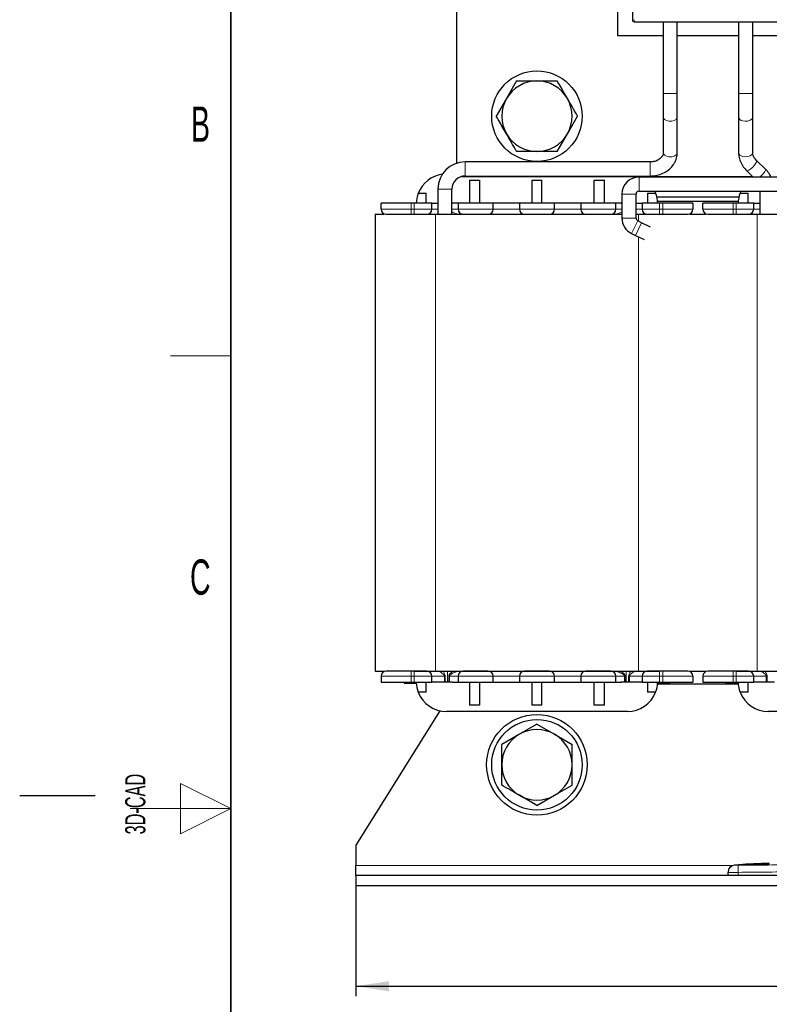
# Model space of a CAD drawing. Header units: millimetres. Extents: x 5 to 418, y 2 to 292.
# Tile 7 of 29: x 5 to 80, y 128 to 226. Entities that reach past the tile are written whole.
import ezdxf

# ---------------------------------------------------------------- set-up
doc = ezdxf.new("R2010")
doc.units = ezdxf.units.MM
doc.layers.add('SLD-0', color=7, linetype='Continuous')
doc.styles.add('SLDTEXTSTYLE0', font='TXT', dxfattribs={"width": 0.605})
doc.dimstyles.new('SLDDIMSTYLE0', dxfattribs={"dimtxt": 3.5, "dimasz": 3.302, "dimexe": 0, "dimexo": 0.0625, "dimgap": 0.875, "dimtad": 1, "dimrnd": 1e-09, "dimzin": 12, "dimdsep": 46, "dimtxsty": 'SLDTEXTSTYLE0', "dimsah": 1, "dimcen": 0.09, "dimadec": 0, "dimazin": 3, "dimtfac": 1, "dimtofl": 0, "dimtmove": 0, "dimatfit": 3, "dimfxl": 1, "dimfrac": 2, "dimtolj": 1, "dimtzin": 12, "dimarcsym": 0})

# ---------------------------------------------------------------- blocks, each defined once
blk = doc.blocks.new('_D')
at = {"layer": 'SLD-0'}
for p, q in [((38.433, 139.598), (38.433, 128.598)), ((138.433, 139.598), (138.433, 128.598)), ((38.433, 129.598), (138.433, 129.598))]:
    blk.add_line(p, q, dxfattribs=at)
for points in [[(38.433, 129.598), (41.735, 129.09), (41.735, 130.106)], [(138.433, 129.598), (135.131, 130.106), (135.131, 129.09)]]:
    blk.add_solid(points, dxfattribs=at)
at = {"layer": 'SLD-0', "insert": (84.423, 134.11), "char_height": 3.5, "attachment_point": 1, "style": 'SLDTEXTSTYLE0'}
blk.add_mtext('100', dxfattribs=at)

msp = doc.modelspace()

# ---------------------------------------------------------------- linework, layer by layer
at = {"color": 7, "linetype": 'Continuous', "lineweight": 25}
for p, q in [((48.433, 249.048), (48.433, 211.361)), ((65.933, 248.12), (65.933, 225.635)), ((64.433, 232.048), (64.433, 224.048)), ((66.083, 225.435), (88.283, 225.435)), ((68.983, 225.435), (68.983, 218.298)), ((70.383, 218.298), (70.383, 225.435)), ((76.483, 225.435), (76.483, 218.298)), ((77.883, 218.298), (77.883, 225.435)), ((64.433, 224.048), (68.983, 224.048)), ((70.383, 224.048), (76.483, 224.048)), ((77.883, 224.048), (83.983, 224.048)), ((54.412, 219.548), (53.402, 217.798)), ((54.412, 219.548), (56.433, 219.548)), ((56.433, 219.548), (58.454, 219.548)), ((68.983, 218.298), (68.983, 215.949)), ((70.383, 215.949), (70.383, 218.298)), ((76.483, 218.298), (76.483, 215.949)), ((77.883, 215.949), (77.883, 218.298)), ((53.402, 217.798), (52.392, 216.048)), ((59.464, 214.298), (60.475, 216.048)), ((68.983, 215.949), (68.983, 212.417)), ((70.383, 212.417), (70.383, 215.949)), ((76.483, 215.949), (76.483, 212.418)), ((77.883, 212.418), (77.883, 215.949)), ((58.454, 212.548), (59.464, 214.298)), ((58.454, 212.548), (56.433, 212.548)), ((68.983, 212.428), (68.983, 212.417)), ((67.683, 211.498), (49.283, 211.498)), ((79.156, 210.774), (78.283, 211.619)), ((77.31, 210.613), (77.945, 209.998)), ((48.926, 210.048), (77.893, 210.048)), ((49.283, 210.098), (67.683, 210.098)), ((49.733, 209.683), (49.733, 207.398)), ((49.733, 209.683), (50.733, 209.683)), ((50.733, 209.683), (50.733, 207.398)), ((55.933, 209.683), (56.933, 209.683)), ((55.933, 209.683), (55.933, 207.398)), ((56.933, 207.398), (56.933, 209.683)), ((62.133, 207.398), (62.133, 209.683)), ((62.133, 209.683), (63.133, 209.683)), ((63.133, 207.398), (63.133, 209.683)), ((90.183, 209.998), (66.583, 209.998)), ((44.637, 208.391), (45.433, 208.391)), ((45.433, 207.398), (45.433, 208.391)), ((46.583, 208.798), (46.583, 206.298)), ((47.983, 206.298), (47.983, 208.798)), ((66.583, 208.598), (90.183, 208.598)), ((67.433, 208.391), (68.229, 208.391)), ((67.433, 208.391), (67.433, 207.398)), ((68.139, 208.598), (68.229, 208.391)), ((76.637, 208.391), (76.728, 208.598)), ((76.637, 208.391), (77.433, 208.391)), ((77.433, 207.398), (77.433, 208.391)), ((78.583, 208.598), (78.583, 206.298)), ((64.883, 208.298), (64.883, 205.924)), ((66.283, 205.924), (66.283, 208.298)), ((68.34, 208.048), (76.527, 208.048)), ((68.42, 207.598), (76.447, 207.598)), ((40.933, 206.798), (40.933, 207.398)), ((43.933, 207.398), (40.933, 207.398)), ((44.233, 207.398), (43.933, 207.398)), ((45.983, 207.398), (44.233, 207.398)), ((45.983, 206.798), (45.983, 207.398)), ((45.983, 207.398), (46.517, 207.398)), ((46.517, 207.398), (46.583, 207.398)), ((47.983, 207.398), (48.05, 207.398)), ((48.583, 207.398), (48.05, 207.398)), ((48.583, 207.398), (48.583, 206.798)), ((52.083, 207.398), (48.583, 207.398)), ((52.083, 206.798), (52.083, 207.398)), ((54.683, 207.398), (52.083, 207.398)), ((54.683, 207.398), (54.683, 206.798)), ((58.183, 207.398), (54.683, 207.398)), ((58.183, 206.798), (58.183, 207.398)), ((60.783, 207.398), (58.183, 207.398)), ((60.783, 207.398), (60.783, 206.798)), ((64.283, 207.398), (60.783, 207.398)), ((64.283, 206.798), (64.283, 207.398)), ((64.817, 207.398), (64.283, 207.398)), ((64.817, 207.398), (64.883, 207.398)), ((66.283, 207.398), (66.35, 207.398)), ((66.35, 207.398), (66.883, 207.398)), ((66.883, 207.398), (66.883, 206.798)), ((68.633, 207.398), (66.883, 207.398)), ((68.933, 207.398), (68.633, 207.398)), ((71.933, 207.398), (68.933, 207.398)), ((71.933, 207.398), (71.933, 206.798)), ((72.933, 206.798), (72.933, 207.398)), ((75.933, 207.398), (72.933, 207.398)), ((76.233, 207.398), (75.933, 207.398)), ((77.983, 207.398), (76.233, 207.398)), ((77.983, 206.798), (77.983, 207.398)), ((77.983, 207.398), (78.517, 207.398)), ((78.517, 207.398), (78.583, 207.398)), ((40.333, 206.298), (40.333, 160.898)), ((40.333, 206.298), (41.203, 206.298)), ((43.933, 206.298), (44.233, 206.298)), ((44.233, 206.298), (46.333, 206.298)), ((46.333, 206.298), (64.883, 206.298)), ((66.283, 206.298), (66.533, 206.298)), ((66.84, 205.465), (66.452, 205.654)), ((66.533, 206.298), (68.633, 206.298)), ((67.725, 205.035), (66.84, 205.465)), ((68.633, 206.298), (68.933, 206.298)), ((71.61, 206.298), (72.433, 206.298)), ((72.433, 206.298), (73.203, 206.298)), ((75.933, 206.298), (76.233, 206.298)), ((76.233, 206.298), (78.333, 206.298)), ((78.333, 206.298), (96.883, 206.298)), ((65.84, 204.395), (66.228, 204.206)), ((66.228, 204.206), (67.093, 203.786)), ((40.333, 160.898), (41.203, 160.898)), ((44.233, 160.898), (43.933, 160.898)), ((44.233, 160.898), (46.333, 160.898)), ((46.333, 160.898), (66.533, 160.898)), ((66.533, 160.898), (68.633, 160.898)), ((68.933, 160.898), (68.633, 160.898)), ((71.61, 160.898), (72.433, 160.898)), ((72.433, 160.898), (73.203, 160.898)), ((76.233, 160.898), (75.933, 160.898)), ((76.233, 160.898), (78.333, 160.898)), ((78.333, 160.898), (98.533, 160.898)), ((40.933, 160.398), (40.933, 159.798)), ((40.933, 159.798), (43.933, 159.798)), ((43.233, 159.698), (43.233, 159.798)), ((43.233, 159.698), (43.271, 159.698)), ((43.271, 159.698), (43.271, 159.798)), ((43.271, 159.698), (43.383, 159.698)), ((43.383, 159.698), (43.383, 159.798)), ((43.383, 159.698), (43.608, 159.698)), ((43.608, 159.698), (43.608, 159.798)), ((43.608, 159.698), (43.871, 159.698)), ((43.871, 159.698), (43.871, 159.798)), ((43.871, 159.698), (44.133, 159.698)), ((43.933, 159.798), (44.233, 159.798)), ((44.133, 159.698), (44.133, 159.798)), ((44.133, 159.698), (44.396, 159.698)), ((44.233, 159.798), (45.983, 159.798)), ((44.396, 159.798), (44.396, 159.698)), ((44.396, 159.698), (44.438, 159.698)), ((45.433, 158.806), (45.433, 159.798)), ((45.983, 159.798), (45.983, 160.398)), ((46.517, 159.798), (45.983, 159.798)), ((48.05, 159.798), (46.517, 159.798)), ((48.05, 159.798), (48.583, 159.798)), ((48.583, 160.398), (48.583, 159.798)), ((48.583, 159.798), (52.083, 159.798)), ((49.733, 159.798), (49.733, 157.514)), ((50.733, 159.798), (50.733, 157.514)), ((52.083, 159.798), (52.083, 160.398)), ((52.083, 159.798), (54.683, 159.798)), ((54.683, 160.398), (54.683, 159.798)), ((54.683, 159.798), (58.183, 159.798)), ((55.933, 159.798), (55.933, 157.514)), ((56.933, 157.514), (56.933, 159.798)), ((58.183, 159.798), (58.183, 160.398)), ((58.183, 159.798), (60.783, 159.798)), ((60.783, 160.398), (60.783, 159.798)), ((60.783, 159.798), (64.283, 159.798)), ((62.133, 157.514), (62.133, 159.798)), ((63.133, 157.514), (63.133, 159.798)), ((64.283, 159.798), (64.283, 160.398)), ((64.283, 159.798), (64.817, 159.798)), ((66.35, 159.798), (64.817, 159.798)), ((66.883, 159.798), (66.35, 159.798)), ((66.883, 160.398), (66.883, 159.798)), ((66.883, 159.798), (68.633, 159.798)), ((67.433, 159.798), (67.433, 158.806)), ((76.447, 159.598), (68.42, 159.598)), ((68.428, 159.698), (69.633, 159.698)), ((68.633, 159.798), (68.933, 159.798)), ((68.933, 159.798), (71.933, 159.798)), ((69.633, 159.698), (69.633, 159.798)), ((71.933, 160.398), (71.933, 159.798)), ((72.933, 160.398), (72.933, 159.798)), ((72.933, 159.798), (75.933, 159.798)), ((75.233, 159.698), (75.233, 159.798)), ((75.233, 159.698), (75.271, 159.698)), ((75.271, 159.698), (75.271, 159.798)), ((75.271, 159.698), (75.383, 159.698)), ((75.383, 159.698), (75.383, 159.798)), ((75.383, 159.698), (75.608, 159.698)), ((75.608, 159.698), (75.608, 159.798)), ((75.608, 159.698), (75.871, 159.698)), ((75.871, 159.698), (75.871, 159.798)), ((75.871, 159.698), (76.133, 159.698)), ((75.933, 159.798), (76.233, 159.798)), ((76.133, 159.698), (76.133, 159.798)), ((76.133, 159.698), (76.396, 159.698)), ((76.233, 159.798), (77.983, 159.798)), ((76.396, 159.798), (76.396, 159.698)), ((76.396, 159.698), (76.438, 159.698)), ((77.433, 158.806), (77.433, 159.798)), ((77.983, 159.798), (77.983, 160.398)), ((78.517, 159.798), (77.983, 159.798)), ((80.05, 159.798), (78.517, 159.798)), ((45.433, 158.806), (44.637, 158.806)), ((68.229, 158.806), (67.433, 158.806)), ((77.433, 158.806), (76.637, 158.806)), ((46.789, 156.968), (38.433, 143.598)), ((65.435, 156.898), (47.432, 156.898)), ((50.733, 157.514), (49.733, 157.514)), ((56.933, 157.514), (55.933, 157.514)), ((63.133, 157.514), (62.133, 157.514)), ((97.435, 156.898), (79.432, 156.898)), ((56.433, 155.64), (54.683, 154.629)), ((56.433, 155.64), (58.183, 154.629)), ((54.683, 154.629), (52.933, 153.619)), ((58.183, 154.629), (59.933, 153.619)), ((58.183, 148.567), (59.933, 149.578)), ((56.433, 147.557), (54.683, 148.567)), ((56.433, 147.557), (58.183, 148.567)), ((38.433, 143.598), (38.433, 141.598)), ((38.433, 140.598), (38.433, 141.598)), ((75.433, 140.598), (75.433, 140.91)), ((77.322, 141.714), (76.089, 141.64)), ((79.522, 141.834), (77.187, 141.729)), ((77.323, 141.687), (79.521, 141.759)), ((79.521, 141.739), (77.323, 141.667)), ((77.323, 141.687), (77.323, 141.667)), ((79.521, 141.841), (79.521, 141.856)), ((79.521, 141.759), (79.521, 141.739)), ((38.433, 140.598), (38.433, 139.598)), ((138.433, 140.598), (38.433, 140.598)), ((38.433, 139.598), (138.433, 139.598))]:
    msp.add_line(p, q, dxfattribs=at)
at = {"color": 7, "linetype": 'Continuous', "lineweight": 18}
for p, q in [((66.083, 225.635), (66.083, 225.435)), ((68.983, 218.298), (70.383, 218.298)), ((76.483, 218.298), (76.869, 218.298)), ((76.869, 218.298), (77.883, 218.298)), ((49.283, 211.498), (49.283, 211.262)), ((67.683, 211.498), (67.683, 211.262)), ((49.283, 211.262), (49.283, 210.098)), ((67.683, 211.262), (67.683, 210.098)), ((66.583, 209.998), (66.583, 208.598)), ((46.583, 208.798), (46.819, 208.798)), ((46.819, 208.798), (47.983, 208.798)), ((64.883, 208.298), (66.283, 208.298)), ((40.933, 206.798), (43.933, 206.798)), ((43.933, 206.798), (43.933, 207.398)), ((43.933, 206.298), (43.933, 206.798)), ((43.933, 206.798), (44.233, 206.798)), ((44.233, 206.798), (44.233, 207.398)), ((44.233, 206.298), (44.233, 206.798)), ((44.233, 206.798), (45.983, 206.798)), ((46.583, 206.798), (45.983, 206.798)), ((48.583, 206.798), (47.983, 206.798)), ((48.583, 206.798), (52.083, 206.798)), ((54.683, 206.798), (52.083, 206.798)), ((54.683, 206.798), (58.183, 206.798)), ((60.783, 206.798), (58.183, 206.798)), ((60.783, 206.798), (64.283, 206.798)), ((64.883, 206.798), (64.283, 206.798)), ((66.883, 206.798), (66.283, 206.798)), ((66.883, 206.798), (68.633, 206.798)), ((68.633, 206.798), (68.633, 207.398)), ((68.633, 206.298), (68.633, 206.798)), ((68.633, 206.798), (68.933, 206.798)), ((68.933, 206.798), (68.933, 207.398)), ((68.933, 206.298), (68.933, 206.798)), ((68.933, 206.798), (71.933, 206.798)), ((72.933, 206.798), (75.933, 206.798)), ((75.933, 206.798), (75.933, 207.398)), ((75.933, 206.298), (75.933, 206.798)), ((75.933, 206.798), (76.233, 206.798)), ((76.233, 206.798), (76.233, 207.398)), ((76.233, 206.298), (76.233, 206.798)), ((76.233, 206.798), (77.983, 206.798)), ((78.583, 206.798), (77.983, 206.798)), ((46.333, 206.298), (46.333, 160.898)), ((48.104, 206.298), (47.983, 206.388)), ((64.883, 206.388), (64.763, 206.298)), ((64.883, 205.924), (66.283, 205.924)), ((65.84, 204.395), (66.452, 205.654)), ((66.228, 204.206), (66.84, 205.465)), ((66.533, 206.298), (66.533, 205.615)), ((78.333, 206.298), (78.333, 160.898)), ((66.533, 204.058), (66.533, 160.898)), ((43.933, 160.898), (43.933, 160.398)), ((44.233, 160.898), (44.233, 160.398)), ((47.553, 159.798), (47.553, 160.898)), ((65.313, 160.898), (65.313, 159.798)), ((68.633, 160.898), (68.633, 160.398)), ((68.933, 160.898), (68.933, 160.398)), ((75.933, 160.898), (75.933, 160.398)), ((76.233, 160.898), (76.233, 160.398)), ((43.933, 160.398), (40.933, 160.398)), ((44.233, 160.398), (43.933, 160.398)), ((43.933, 160.398), (43.933, 159.798)), ((45.983, 160.398), (44.233, 160.398)), ((44.233, 160.398), (44.233, 159.798)), ((45.983, 160.398), (47.234, 160.398)), ((47.234, 160.398), (47.234, 159.798)), ((47.234, 160.398), (47.314, 160.398)), ((47.314, 160.398), (47.314, 159.798)), ((47.721, 160.398), (47.658, 160.398)), ((47.658, 160.398), (47.658, 159.798)), ((47.721, 160.398), (48.583, 160.398)), ((47.721, 160.398), (47.721, 159.798)), ((52.083, 160.398), (48.583, 160.398)), ((52.083, 160.398), (54.683, 160.398)), ((58.183, 160.398), (54.683, 160.398)), ((58.183, 160.398), (60.783, 160.398)), ((64.283, 160.398), (60.783, 160.398)), ((64.283, 160.398), (65.145, 160.398)), ((65.145, 160.398), (65.145, 159.798)), ((65.209, 160.398), (65.145, 160.398)), ((65.209, 159.798), (65.209, 160.398)), ((65.552, 159.798), (65.552, 160.398)), ((65.552, 160.398), (65.633, 160.398)), ((65.633, 160.398), (66.883, 160.398)), ((65.633, 159.798), (65.633, 160.398)), ((68.633, 160.398), (66.883, 160.398)), ((68.933, 160.398), (68.633, 160.398)), ((68.633, 160.398), (68.633, 159.798)), ((71.933, 160.398), (68.933, 160.398)), ((68.933, 160.398), (68.933, 159.798)), ((75.933, 160.398), (72.933, 160.398)), ((76.233, 160.398), (75.933, 160.398)), ((75.933, 160.398), (75.933, 159.798)), ((77.983, 160.398), (76.233, 160.398)), ((76.233, 160.398), (76.233, 159.798)), ((77.983, 160.398), (79.234, 160.398)), ((79.234, 160.398), (79.234, 159.798)), ((79.234, 160.398), (79.314, 160.398)), ((79.314, 160.398), (79.314, 159.798)), ((38.433, 141.598), (75.891, 141.598)), ((76.425, 141.61), (76.433, 140.91)), ((76.433, 140.598), (76.433, 140.91))]:
    msp.add_line(p, q, dxfattribs=at)
at = {"color": 7, "linetype": 'Continuous', "lineweight": 18, "flags": 128}
for points in [[(68.983, 215.949), (69, 215.86), (69.11, 215.713), (69.307, 215.602), (69.562, 215.544), (69.835, 215.548), (70.085, 215.613), (70.274, 215.729), (70.373, 215.878), (70.383, 215.949)], [(76.869, 215.582), (77.132, 215.539), (77.403, 215.559), (77.641, 215.638), (77.809, 215.764), (77.881, 215.919), (77.883, 215.949)], [(68.983, 212.417), (69, 212.328), (69.11, 212.181), (69.307, 212.07), (69.562, 212.012), (69.835, 212.016), (70.085, 212.081), (70.274, 212.196), (70.373, 212.346), (70.383, 212.417)], [(76.869, 212.051), (77.132, 212.008), (77.403, 212.028), (77.641, 212.107), (77.809, 212.234), (77.881, 212.388), (77.883, 212.418)], [(77.517, 210.676), (77.696, 210.811), (77.891, 210.992), (78.072, 211.193), (78.21, 211.381), (78.286, 211.53), (78.287, 211.615), (78.284, 211.619)], [(77.31, 210.613), (77.38, 210.608), (77.517, 210.676)], [(78.607, 209.998), (78.764, 210.147), (78.945, 210.348), (79.083, 210.536), (79.159, 210.685), (79.16, 210.77), (79.156, 210.774)]]:
    msp.add_lwpolyline(points, dxfattribs=at)
at = {"color": 7, "linetype": 'Continuous', "lineweight": 25, "flags": 128}
msp.add_lwpolyline([(66.634, 210.048), (66.738, 210.001), (66.743, 209.998)], dxfattribs=at)
at = {"color": 7, "linetype": 'Continuous', "lineweight": 25}
for centre, radius in [((56.433, 216.048), 4.5), ((56.433, 151.598), 5), ((56.433, 151.598), 4.5)]:
    msp.add_circle(centre, radius, dxfattribs=at)
for centre, radius, start, end in [((66.083, 225.585), 0.15, 179.99989, 270), ((56.433, 216.048), 3.5, 90, 150), ((56.433, 216.048), 3.5, 30, 90), ((56.433, 216.048), 3.5, 150, 210), ((56.433, 216.048), 3.5, 330, 30), ((56.433, 216.048), 3.5, 210, 270), ((56.433, 216.048), 3.5, 270, 330), ((49.283, 208.798), 2.7, 90, 180), ((47.432, 207.298), 3, 97.89487, 158.64764), ((49.283, 208.798), 1.3, 90, 180), ((66.583, 208.298), 1.7, 90, 180), ((47.432, 207.298), 3, 158.64764, 178.08979), ((66.583, 208.298), 0.3, 90, 180), ((65.435, 207.298), 3, 1.91021, 21.35236), ((79.432, 207.298), 3, 158.64764, 178.08979), ((41.433, 206.798), 0.5, 180, 270), ((45.483, 206.798), 0.5, 270, 0), ((49.083, 206.798), 0.5, 180, 270), ((51.583, 206.798), 0.5, 270, 0), ((55.183, 206.798), 0.5, 180, 270), ((57.683, 206.798), 0.5, 270, 0), ((61.283, 206.798), 0.5, 180, 270), ((63.783, 206.798), 0.5, 270, 0), ((67.383, 206.798), 0.5, 180, 270), ((71.433, 206.798), 0.5, 270, 0), ((73.433, 206.798), 0.5, 180, 270), ((77.483, 206.798), 0.5, 270, 0), ((66.583, 205.924), 1.7, 180, 244.0577), ((66.583, 205.924), 0.3, 180, 244.0577), ((41.433, 160.398), 0.5, 90, 180), ((45.483, 160.398), 0.5, 0, 90), ((49.083, 160.398), 0.5, 90, 180), ((51.583, 160.398), 0.5, 0, 90), ((55.183, 160.398), 0.5, 90, 180), ((57.683, 160.398), 0.5, 0, 90), ((61.283, 160.398), 0.5, 90, 180), ((63.783, 160.398), 0.5, 360, 90), ((67.383, 160.398), 0.5, 90, 180), ((71.433, 160.398), 0.5, 0, 90), ((73.433, 160.398), 0.5, 90, 180), ((77.483, 160.398), 0.5, 0, 90), ((47.432, 159.898), 3, 181.91021, 201.35236), ((65.435, 159.898), 3, 338.64764, 358.08979), ((79.432, 159.898), 3, 181.91021, 201.35236), ((47.432, 159.898), 3, 201.35236, 270), ((65.435, 159.898), 3, 270, 338.64764), ((79.432, 159.898), 3, 201.35236, 270), ((56.433, 151.598), 3.5, 120, 180), ((56.433, 151.598), 3.5, 60, 120), ((56.433, 151.598), 3.5, 0, 60), ((56.433, 151.598), 3.5, 180, 240), ((56.433, 151.598), 3.5, 300, 0), ((56.433, 151.598), 3.5, 240, 300), ((76.133, 140.942), 0.7, 93.57114, 180.0017)]:
    msp.add_arc(centre, radius, start, end, dxfattribs=at)
at = {"color": 7, "linetype": 'Continuous', "lineweight": 18}
for centre, radius, start, end in [((76.925, 216.027), 0.449, 189.96753, 262.81049), ((76.925, 212.496), 0.449, 189.96753, 262.81049), ((76.133, 140.91), 0.7, 90.99048, 179.99805)]:
    msp.add_arc(centre, radius, start, end, dxfattribs=at)
at = {"color": 7, "linetype": 'Continuous', "lineweight": 25}
for points, knots in [([(65.933, 225.635), (65.933, 225.628), (65.933, 225.615), (65.933, 225.601), (65.933, 225.593), (65.933, 225.586), (65.933, 225.585), (65.933, 225.585)], [0, 0, 0, 0, 0.249173, 0.498991, 0.624116, 0.746059, 1, 1, 1, 1]), ([(59.464, 217.798), (59.209, 218.241), (58.87, 218.828), (58.536, 219.406), (58.454, 219.548)], [0, 0, 0, 0, 0.754038, 1, 1, 1, 1]), ([(60.475, 216.048), (60.464, 216.066), (60.131, 216.643), (59.793, 217.23), (59.464, 217.798)], [0, 0, 0, 0, 0.0311177, 1, 1, 1, 1]), ([(53.402, 214.298), (53.147, 214.741), (52.808, 215.328), (52.474, 215.906), (52.392, 216.048)], [0, 0, 0, 0, 0.754038, 1, 1, 1, 1]), ([(54.412, 212.548), (54.402, 212.566), (54.069, 213.143), (53.73, 213.73), (53.402, 214.298)], [0, 0, 0, 0, 0.031118, 1, 1, 1, 1]), ([(56.433, 212.548), (56.096, 212.548), (55.418, 212.548), (54.749, 212.548), (54.412, 212.548)], [0, 0, 0, 0, 0.497781, 1, 1, 1, 1]), ([(68.983, 212.417), (68.981, 212.382), (68.975, 212.264), (68.897, 212.063), (68.684, 211.815), (68.354, 211.614), (67.994, 211.511), (67.766, 211.502), (67.683, 211.498)], [0, 0, 0, 0, 0.089649, 0.296489, 0.48671, 0.689994, 0.88732, 1, 1, 1, 1]), ([(67.683, 210.098), (67.805, 210.103), (68.14, 210.114), (68.678, 210.237), (69.253, 210.5), (69.744, 210.879), (70.112, 211.351), (70.342, 211.876), (70.37, 212.242), (70.383, 212.417)], [0, 0, 0, 0, 0.087692, 0.242131, 0.397592, 0.553303, 0.708001, 0.860019, 1, 1, 1, 1]), ([(76.483, 212.418), (76.489, 212.303), (76.503, 212.006), (76.65, 211.529), (76.922, 211.03), (77.184, 210.748), (77.31, 210.613)], [0, 0, 0, 0, 0.176733, 0.45632, 0.740332, 1, 1, 1, 1]), ([(78.283, 211.619), (78.239, 211.666), (78.102, 211.808), (77.946, 212.069), (77.887, 212.291), (77.884, 212.395), (77.883, 212.418)], [0, 0, 0, 0, 0.174392, 0.53498, 0.896974, 1, 1, 1, 1]), ([(79.694, 209.998), (79.638, 210.121), (79.503, 210.411), (79.284, 210.641), (79.156, 210.774)], [0, 0, 0, 0, 0.421167, 1, 1, 1, 1]), ([(41.433, 206.298), (41.467, 206.298), (41.519, 206.298), (41.83, 206.298), (42.153, 206.298), (42.551, 206.298), (43.133, 206.298), (43.619, 206.298), (43.933, 206.298)], [0, 0, 0, 0, 0.239443, 0.36979, 0.5, 0.630347, 0.760557, 1, 1, 1, 1]), ([(44.233, 206.298), (44.39, 206.298), (44.633, 206.298), (44.924, 206.298), (45.123, 206.298), (45.285, 206.298), (45.44, 206.298), (45.466, 206.298), (45.483, 206.298)], [0, 0, 0, 0, 0.239443, 0.369858, 0.5, 0.630416, 0.760557, 1, 1, 1, 1]), ([(49.083, 206.298), (49.1, 206.298), (49.126, 206.298), (49.282, 206.298), (49.443, 206.298), (49.642, 206.298), (49.933, 206.298), (50.333, 206.298), (50.733, 206.298), (51.024, 206.298), (51.223, 206.298), (51.385, 206.298), (51.54, 206.298), (51.566, 206.298), (51.583, 206.298)], [0, 0, 0, 0, 0.119721, 0.184929, 0.25, 0.315208, 0.380279, 0.5, 0.619721, 0.684929, 0.75, 0.815208, 0.880279, 1, 1, 1, 1]), ([(55.183, 206.298), (55.2, 206.298), (55.226, 206.298), (55.382, 206.298), (55.543, 206.298), (55.742, 206.298), (56.033, 206.298), (56.433, 206.298), (56.833, 206.298), (57.124, 206.298), (57.323, 206.298), (57.485, 206.298), (57.64, 206.298), (57.666, 206.298), (57.683, 206.298)], [0, 0, 0, 0, 0.119721, 0.184929, 0.25, 0.315208, 0.380279, 0.5, 0.619721, 0.684929, 0.75, 0.815208, 0.880279, 1, 1, 1, 1]), ([(61.283, 206.298), (61.3, 206.298), (61.326, 206.298), (61.482, 206.298), (61.643, 206.298), (61.842, 206.298), (62.133, 206.298), (62.533, 206.298), (62.933, 206.298), (63.224, 206.298), (63.423, 206.298), (63.585, 206.298), (63.74, 206.298), (63.766, 206.298), (63.783, 206.298)], [0, 0, 0, 0, 0.119721, 0.184929, 0.25, 0.315208, 0.380279, 0.5, 0.619721, 0.684929, 0.75, 0.815208, 0.880279, 1, 1, 1, 1]), ([(67.383, 206.298), (67.4, 206.298), (67.426, 206.298), (67.582, 206.298), (67.743, 206.298), (67.942, 206.298), (68.233, 206.298), (68.476, 206.298), (68.633, 206.298)], [0, 0, 0, 0, 0.239443, 0.369858, 0.5, 0.630416, 0.760557, 1, 1, 1, 1]), ([(68.933, 206.298), (69.248, 206.298), (69.733, 206.298), (70.316, 206.298), (70.714, 206.298), (71.037, 206.298), (71.348, 206.298), (71.4, 206.298), (71.433, 206.298)], [0, 0, 0, 0, 0.239443, 0.36979, 0.5, 0.630347, 0.760557, 1, 1, 1, 1]), ([(73.433, 206.298), (73.467, 206.298), (73.519, 206.298), (73.83, 206.298), (74.153, 206.298), (74.551, 206.298), (75.133, 206.298), (75.619, 206.298), (75.933, 206.298)], [0, 0, 0, 0, 0.239443, 0.36979, 0.5, 0.630347, 0.760557, 1, 1, 1, 1]), ([(76.233, 206.298), (76.39, 206.298), (76.633, 206.298), (76.924, 206.298), (77.123, 206.298), (77.285, 206.298), (77.44, 206.298), (77.466, 206.298), (77.483, 206.298)], [0, 0, 0, 0, 0.239443, 0.369858, 0.5, 0.630416, 0.760557, 1, 1, 1, 1]), ([(43.933, 160.898), (43.619, 160.898), (43.133, 160.898), (42.551, 160.898), (42.153, 160.898), (41.83, 160.898), (41.519, 160.898), (41.467, 160.898), (41.433, 160.898)], [0, 0, 0, 0, 0.239443, 0.36979, 0.5, 0.630347, 0.760557, 1, 1, 1, 1]), ([(45.483, 160.898), (45.466, 160.898), (45.44, 160.898), (45.285, 160.898), (45.123, 160.898), (44.924, 160.898), (44.633, 160.898), (44.39, 160.898), (44.233, 160.898)], [0, 0, 0, 0, 0.239443, 0.369858, 0.5, 0.630416, 0.760557, 1, 1, 1, 1]), ([(51.583, 160.898), (51.566, 160.898), (51.54, 160.898), (51.385, 160.898), (51.223, 160.898), (51.024, 160.898), (50.733, 160.898), (50.333, 160.898), (49.933, 160.898), (49.642, 160.898), (49.443, 160.898), (49.281, 160.898), (49.126, 160.898), (49.1, 160.898), (49.083, 160.898)], [0, 0, 0, 0, 0.119721, 0.184929, 0.25, 0.315208, 0.380279, 0.5, 0.619721, 0.684929, 0.75, 0.815208, 0.880279, 1, 1, 1, 1]), ([(57.683, 160.898), (57.666, 160.898), (57.64, 160.898), (57.485, 160.898), (57.323, 160.898), (57.124, 160.898), (56.833, 160.898), (56.433, 160.898), (56.033, 160.898), (55.742, 160.898), (55.543, 160.898), (55.381, 160.898), (55.226, 160.898), (55.2, 160.898), (55.183, 160.898)], [0, 0, 0, 0, 0.119721, 0.184929, 0.25, 0.315208, 0.380279, 0.5, 0.619721, 0.684929, 0.75, 0.815208, 0.880279, 1, 1, 1, 1]), ([(63.783, 160.898), (63.766, 160.898), (63.74, 160.898), (63.585, 160.898), (63.423, 160.898), (63.224, 160.898), (62.933, 160.898), (62.533, 160.898), (62.133, 160.898), (61.842, 160.898), (61.643, 160.898), (61.481, 160.898), (61.326, 160.898), (61.3, 160.898), (61.283, 160.898)], [0, 0, 0, 0, 0.119721, 0.184929, 0.25, 0.315208, 0.380279, 0.5, 0.619721, 0.684929, 0.75, 0.815208, 0.880279, 1, 1, 1, 1]), ([(68.633, 160.898), (68.476, 160.898), (68.233, 160.898), (67.942, 160.898), (67.743, 160.898), (67.581, 160.898), (67.426, 160.898), (67.4, 160.898), (67.383, 160.898)], [0, 0, 0, 0, 0.239443, 0.369858, 0.5, 0.630416, 0.760557, 1, 1, 1, 1]), ([(71.433, 160.898), (71.4, 160.898), (71.348, 160.898), (71.036, 160.898), (70.713, 160.898), (70.316, 160.898), (69.733, 160.898), (69.248, 160.898), (68.933, 160.898)], [0, 0, 0, 0, 0.239443, 0.36979, 0.5, 0.630347, 0.760557, 1, 1, 1, 1]), ([(75.933, 160.898), (75.619, 160.898), (75.133, 160.898), (74.551, 160.898), (74.153, 160.898), (73.83, 160.898), (73.519, 160.898), (73.467, 160.898), (73.433, 160.898)], [0, 0, 0, 0, 0.239443, 0.36979, 0.5, 0.630347, 0.760557, 1, 1, 1, 1]), ([(77.483, 160.898), (77.466, 160.898), (77.44, 160.898), (77.285, 160.898), (77.123, 160.898), (76.924, 160.898), (76.633, 160.898), (76.39, 160.898), (76.233, 160.898)], [0, 0, 0, 0, 0.239443, 0.369858, 0.5, 0.630416, 0.760557, 1, 1, 1, 1]), ([(52.933, 151.598), (52.933, 152.11), (52.933, 152.788), (52.933, 153.455), (52.933, 153.619)], [0, 0, 0, 0, 0.754038, 1, 1, 1, 1]), ([(59.933, 151.598), (59.933, 152.11), (59.933, 152.788), (59.933, 153.455), (59.933, 153.619)], [0, 0, 0, 0, 0.754038, 1, 1, 1, 1]), ([(52.933, 149.578), (52.933, 149.598), (52.933, 150.264), (52.933, 150.942), (52.933, 151.598)], [0, 0, 0, 0, 0.031118, 1, 1, 1, 1]), ([(59.933, 149.578), (59.933, 149.598), (59.933, 150.264), (59.933, 150.942), (59.933, 151.598)], [0, 0, 0, 0, 0.031118, 1, 1, 1, 1]), ([(54.683, 148.567), (54.391, 148.736), (53.804, 149.075), (53.224, 149.41), (52.933, 149.578)], [0, 0, 0, 0, 0.497781, 1, 1, 1, 1]), ([(75.433, 140.91), (75.433, 140.922), (75.433, 140.941), (75.433, 140.939), (75.433, 140.938)], [0, 0, 0, 0, 0.637791, 1, 1, 1, 1])]:
    msp.add_open_spline(points, degree=3, knots=knots, dxfattribs=at)
at = {"color": 7, "linetype": 'Continuous', "lineweight": 18}
for points, knots in [([(47.983, 206.56), (48.051, 206.518), (48.209, 206.417), (48.477, 206.325), (48.678, 206.307), (48.772, 206.298)], [0, 0, 0, 0, 0.282985, 0.663134, 1, 1, 1, 1]), ([(64.095, 206.298), (64.189, 206.306), (64.39, 206.323), (64.627, 206.414), (64.793, 206.492), (64.86, 206.53), (64.883, 206.543)], [0, 0, 0, 0, 0.339914, 0.723543, 0.904871, 1, 1, 1, 1]), ([(47.234, 160.398), (47.232, 160.415), (47.227, 160.454), (47.146, 160.584), (46.982, 160.715), (46.822, 160.839), (46.735, 160.891), (46.711, 160.896), (46.699, 160.898)], [0, 0, 0, 0, 0.056325, 0.1255819, 0.5001702, 0.7492568, 0.873785, 1, 1, 1, 1]), ([(47.097, 160.898), (47.107, 160.885), (47.161, 160.811), (47.234, 160.68), (47.302, 160.524), (47.31, 160.437), (47.314, 160.398)], [0, 0, 0, 0, 0.102759, 0.550351, 0.796078, 1, 1, 1, 1]), ([(48.104, 160.898), (48.008, 160.836), (47.857, 160.736), (47.718, 160.578), (47.665, 160.471), (47.66, 160.422), (47.658, 160.398)], [0, 0, 0, 0, 0.491891, 0.785376, 0.899908, 1, 1, 1, 1]), ([(48.772, 160.898), (48.677, 160.89), (48.476, 160.873), (48.239, 160.783), (48.067, 160.701), (47.984, 160.655), (47.94, 160.629), (47.883, 160.594), (47.811, 160.545), (47.748, 160.477), (47.724, 160.43), (47.722, 160.409), (47.721, 160.398)], [0, 0, 0, 0, 0.234556, 0.499279, 0.624404, 0.708938, 0.734517, 0.749195, 0.874387, 0.947075, 0.975341, 1, 1, 1, 1]), ([(65.145, 160.398), (65.144, 160.409), (65.142, 160.43), (65.119, 160.477), (64.983, 160.619), (64.718, 160.745), (64.391, 160.874), (64.189, 160.891), (64.095, 160.898)], [0, 0, 0, 0, 0.024677, 0.052967, 0.125726, 0.500176, 0.765174, 1, 1, 1, 1]), ([(65.209, 160.398), (65.206, 160.421), (65.201, 160.471), (65.149, 160.578), (65.01, 160.736), (64.858, 160.836), (64.763, 160.898)], [0, 0, 0, 0, 0.099876, 0.214287, 0.507728, 1, 1, 1, 1]), ([(65.552, 160.398), (65.556, 160.437), (65.565, 160.523), (65.632, 160.68), (65.705, 160.811), (65.759, 160.885), (65.769, 160.898)], [0, 0, 0, 0, 0.203848, 0.449535, 0.897016, 1, 1, 1, 1]), ([(66.167, 160.898), (66.155, 160.896), (66.132, 160.891), (66.045, 160.839), (65.91, 160.737), (65.77, 160.618), (65.68, 160.52), (65.64, 160.454), (65.635, 160.415), (65.633, 160.398)], [0, 0, 0, 0, 0.125925, 0.250205, 0.499059, 0.749148, 0.874533, 0.943716, 1, 1, 1, 1]), ([(79.234, 160.398), (79.232, 160.415), (79.227, 160.454), (79.146, 160.584), (78.982, 160.715), (78.822, 160.839), (78.735, 160.891), (78.711, 160.896), (78.699, 160.898)], [0, 0, 0, 0, 0.056325, 0.125582, 0.50017, 0.749257, 0.873785, 1, 1, 1, 1]), ([(79.097, 160.898), (79.107, 160.885), (79.161, 160.811), (79.234, 160.68), (79.302, 160.524), (79.31, 160.437), (79.314, 160.398)], [0, 0, 0, 0, 0.102759, 0.550351, 0.796078, 1, 1, 1, 1]), ([(76.433, 140.91), (76.321, 140.91), (76.096, 140.909), (75.796, 140.909), (75.57, 140.909), (75.45, 140.909), (75.438, 140.91), (75.433, 140.91)], [0, 0, 0, 0, 0.214672, 0.429352, 0.644026, 0.858695, 1, 1, 1, 1]), ([(76.089, 141.64), (76.089, 141.64), (76.088, 141.641), (76.094, 141.636), (76.111, 141.62), (76.121, 141.61)], [0, 0, 0, 0, 0.021594, 0.362134, 1, 1, 1, 1]), ([(76.121, 141.61), (76.123, 141.61), (76.127, 141.609), (76.164, 141.609), (76.233, 141.609), (76.323, 141.609), (76.391, 141.61), (76.425, 141.61)], [0, 0, 0, 0, 0.140657, 0.355504, 0.571033, 0.786172, 1, 1, 1, 1]), ([(76.425, 141.61), (78.426, 141.631), (82.429, 141.672), (88.434, 141.686), (94.438, 141.672), (98.44, 141.631), (100.442, 141.61)], [0, 0, 0, 0, 0.250011, 0.500039, 0.75001, 1, 1, 1, 1]), ([(100.433, 140.91), (98.433, 140.932), (94.434, 140.975), (88.434, 140.994), (82.434, 140.975), (78.433, 140.932), (76.433, 140.91)], [0, 0, 0, 0, 0.249976, 0.499961, 0.749975, 1, 1, 1, 1])]:
    msp.add_open_spline(points, degree=3, knots=knots, dxfattribs=at)
at = {"layer": 'SLD-0', "lineweight": 35}
msp.add_line((26, 282.5), (26, 12), dxfattribs=at)
at = {"layer": 'SLD-0', "lineweight": 18}
for p, q in [((20, 192.25), (26, 192.25)), ((26, 147.25), (21, 149.75)), ((21, 149.75), (21, 144.75)), ((16, 147.25), (26, 147.25)), ((21, 144.75), (26, 147.25))]:
    msp.add_line(p, q, dxfattribs=at)
at = {"layer": 'SLD-0'}
msp.add_line((12.5, 148.5), (5, 148.5), dxfattribs=at)

# ---------------------------------------------------------------- texts
at = {"layer": 'SLD-0', "char_height": 3.5, "attachment_point": 2, "style": 'SLDTEXTSTYLE0'}
for s, insert in [('B', (22.982, 217.001)), ('C', (22.96, 172.001))]:
    msp.add_mtext(s, dxfattribs=dict(at, insert=insert))
at = {"layer": 'SLD-0', "insert": (15.494, 144.681), "char_height": 2, "attachment_point": 1, "rotation": 90, "style": 'SLDTEXTSTYLE0'}
msp.add_mtext('3D-CAD', dxfattribs=at)

# ---------------------------------------------------------------- dimensions: what is measured, and where the dimension line sits
at = {"layer": 'SLD-0'}
dim = msp.add_linear_dim(base=(138.433, 129.598), p1=(38.433, 139.598), p2=(138.433, 139.598), dimstyle='SLDDIMSTYLE0', dxfattribs=at)
dim.commit()
dim.dimension.update_dxf_attribs({"geometry": '_D', "text_midpoint": (88.433, 129.598), "dimtype": 160})

doc.saveas('drawing.dxf')
